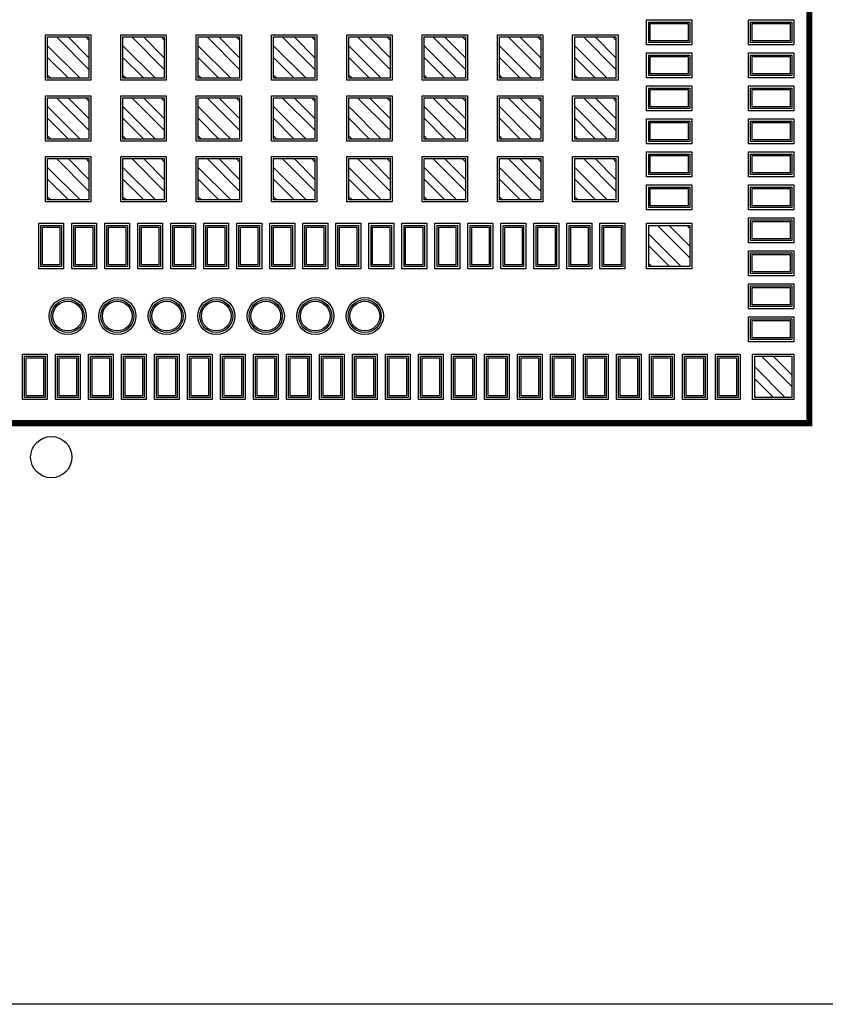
# Model space of a CAD drawing. Extents: x -26.5 to 23.5, y -25.1 to 24.9.
# Tile 2 of 3: x -7.6 to 11.9, y -25.1 to -1.3. Entities that reach past the tile are written whole.
import ezdxf

# ---------------------------------------------------------------- set-up
doc = ezdxf.new("R2010")
doc.units = 0
for name, color, linetype in [('BOARD_OUTLINE', 1, 'Continuous'), ('PASTE_MASK_1', 8, 'Continuous'), ('SIGNAL_1', 3, 'Continuous'), ('SILKSCREEN_1', 8, 'Continuous'), ('SOLDER_MASK_1', 8, 'Continuous')]:
    doc.layers.add(name, color=color, linetype=linetype)

# ---------------------------------------------------------------- blocks, each defined once
blk = doc.blocks.new('SMT_REC_0050x0100_PM_MOD')
at = {"layer": 'PASTE_MASK_1'}
blk.add_lwpolyline([(-0.21, -0.46), (-0.21, 0.46), (0.21, 0.46), (0.21, -0.46), (-0.21, -0.46)], dxfattribs=at)
at = {"layer": 'SOLDER_MASK_1'}
blk.add_lwpolyline([(-0.3, -0.55), (-0.3, 0.55), (0.3, 0.55), (0.3, -0.55), (-0.3, -0.55)], dxfattribs=at)
blk = doc.blocks.new('SMT_REC_0100x0100_PM_MOD')
at = {"layer": 'PASTE_MASK_1'}
for points in [[(0.2875, -0.5), (-0.5, 0.2875), (-0.5, 0.5), (-0.2875, 0.5), (0.5, -0.2875), (0.5, -0.5), (0.2875, -0.5)], [(0.5, -0.0025), (-0.0025, 0.5), (0.4225, 0.5), (0.5, 0.4225), (0.5, -0.0025)], [(-0.5, 0.0025), (0.0025, -0.5), (-0.4225, -0.5), (-0.5, -0.4225), (-0.5, 0.0025)]]:
    blk.add_lwpolyline(points, dxfattribs=at)
at = {"layer": 'SOLDER_MASK_1'}
blk.add_lwpolyline([(-0.55, -0.55), (-0.55, 0.55), (0.55, 0.55), (0.55, -0.55), (-0.55, -0.55)], dxfattribs=at)
blk = doc.blocks.new('SMT_REC_0090x0100_PM_MOD')
at = {"layer": 'PASTE_MASK_1'}
for points in [[(0.2875, -0.5), (-0.45, 0.2375), (-0.45, 0.5), (-0.2875, 0.5), (0.45, -0.2375), (0.45, -0.5), (0.2875, -0.5)], [(0.45, 0.0475), (-0.0025, 0.5), (0.425, 0.5), (0.45, 0.475), (0.45, 0.0475)], [(-0.45, -0.0475), (0.0025, -0.5), (-0.4225, -0.5), (-0.45, -0.4725), (-0.45, -0.0475)]]:
    blk.add_lwpolyline(points, dxfattribs=at)
at = {"layer": 'SOLDER_MASK_1'}
blk.add_lwpolyline([(-0.5, -0.55), (-0.5, 0.55), (0.5, 0.55), (0.5, -0.55), (-0.5, -0.55)], dxfattribs=at)
blk = doc.blocks.new('SMT_RND_0080_PM_MOD')
at = {"layer": 'PASTE_MASK_1'}
blk.add_circle((0, 0), 0.36, dxfattribs=at)
at = {"layer": 'SOLDER_MASK_1'}
blk.add_circle((0, 0), 0.45, dxfattribs=at)
blk = doc.blocks.new('LGA_242P_CF3_2300x2200_HOST')
at = {"layer": 'SILKSCREEN_1', "const_width": 0.15}
blk.add_lwpolyline([(-11.575, 11.075), (11.575, 11.075), (11.575, -11.075), (-11.575, -11.075), (-11.575, 11.075)], dxfattribs=at)
at = {"layer": 'SILKSCREEN_1'}
blk.add_circle((-6.8, -11.9), 0.5, dxfattribs=at)
at = {"layer": 'PLACE_1'}
for name, p, rotation in [('SMT_REC_0050x0100_PM_MOD', (8.18, -1.6), 270), ('SMT_REC_0050x0100_PM_MOD', (10.65, -1.6), 90), ('SMT_REC_0100x0100_PM_MOD', (-6.3875, -2.2125), 180), ('SMT_REC_0100x0100_PM_MOD', (-4.5625, -2.2125), 180), ('SMT_REC_0100x0100_PM_MOD', (-2.7375, -2.2125), 180), ('SMT_REC_0100x0100_PM_MOD', (-0.9125, -2.2125), 180), ('SMT_REC_0100x0100_PM_MOD', (0.9125, -2.2125), 180), ('SMT_REC_0100x0100_PM_MOD', (2.7375, -2.2125), 180), ('SMT_REC_0100x0100_PM_MOD', (4.5625, -2.2125), 180), ('SMT_REC_0100x0100_PM_MOD', (6.3875, -2.2125), 180), ('SMT_REC_0050x0100_PM_MOD', (8.18, -2.4), 270), ('SMT_REC_0050x0100_PM_MOD', (10.65, -2.4), 90), ('SMT_REC_0050x0100_PM_MOD', (8.18, -3.2), 270), ('SMT_REC_0050x0100_PM_MOD', (10.65, -3.2), 90), ('SMT_REC_0100x0100_PM_MOD', (-6.3875, -3.6875), 180), ('SMT_REC_0100x0100_PM_MOD', (-4.5625, -3.6875), 180), ('SMT_REC_0100x0100_PM_MOD', (-2.7375, -3.6875), 180), ('SMT_REC_0100x0100_PM_MOD', (-0.9125, -3.6875), 180), ('SMT_REC_0100x0100_PM_MOD', (0.9125, -3.6875), 180), ('SMT_REC_0100x0100_PM_MOD', (2.7375, -3.6875), 180), ('SMT_REC_0100x0100_PM_MOD', (4.5625, -3.6875), 180), ('SMT_REC_0100x0100_PM_MOD', (6.3875, -3.6875), 180), ('SMT_REC_0050x0100_PM_MOD', (8.18, -4), 270), ('SMT_REC_0050x0100_PM_MOD', (10.65, -4), 90), ('SMT_REC_0050x0100_PM_MOD', (8.18, -4.8), 270), ('SMT_REC_0050x0100_PM_MOD', (10.65, -4.8), 90), ('SMT_REC_0100x0100_PM_MOD', (-6.3875, -5.1625), 180), ('SMT_REC_0100x0100_PM_MOD', (-4.5625, -5.1625), 180), ('SMT_REC_0100x0100_PM_MOD', (-2.7375, -5.1625), 180), ('SMT_REC_0100x0100_PM_MOD', (-0.9125, -5.1625), 180), ('SMT_REC_0100x0100_PM_MOD', (0.9125, -5.1625), 180), ('SMT_REC_0100x0100_PM_MOD', (2.7375, -5.1625), 180), ('SMT_REC_0100x0100_PM_MOD', (4.5625, -5.1625), 180), ('SMT_REC_0100x0100_PM_MOD', (6.3875, -5.1625), 180), ('SMT_REC_0050x0100_PM_MOD', (8.18, -5.6), 270), ('SMT_REC_0050x0100_PM_MOD', (10.65, -5.6), 90), ('SMT_REC_0050x0100_PM_MOD', (10.65, -6.4), 90), ('SMT_REC_0050x0100_PM_MOD', (-6.8, -6.78), 180), ('SMT_REC_0050x0100_PM_MOD', (-6, -6.78), 180), ('SMT_REC_0050x0100_PM_MOD', (-5.2, -6.78), 180), ('SMT_REC_0050x0100_PM_MOD', (-4.4, -6.78), 180), ('SMT_REC_0050x0100_PM_MOD', (-3.6, -6.78), 180), ('SMT_REC_0050x0100_PM_MOD', (-2.8, -6.78), 180), ('SMT_REC_0050x0100_PM_MOD', (-2, -6.78), 180), ('SMT_REC_0050x0100_PM_MOD', (-1.2, -6.78), 180), ('SMT_REC_0050x0100_PM_MOD', (-0.4, -6.78), 180), ('SMT_REC_0050x0100_PM_MOD', (0.4, -6.78), 180), ('SMT_REC_0050x0100_PM_MOD', (1.2, -6.78), 180), ('SMT_REC_0050x0100_PM_MOD', (2, -6.78), 180), ('SMT_REC_0050x0100_PM_MOD', (2.8, -6.78), 180), ('SMT_REC_0050x0100_PM_MOD', (3.6, -6.78), 180), ('SMT_REC_0050x0100_PM_MOD', (4.4, -6.78), 180), ('SMT_REC_0050x0100_PM_MOD', (5.2, -6.78), 180), ('SMT_REC_0050x0100_PM_MOD', (6, -6.78), 180), ('SMT_REC_0050x0100_PM_MOD', (6.8, -6.78), 180), ('SMT_REC_0100x0100_PM_MOD', (8.18, -6.78), 180), ('SMT_REC_0050x0100_PM_MOD', (10.65, -7.2), 90), ('SMT_REC_0050x0100_PM_MOD', (10.65, -8), 90), ('SMT_RND_0080_PM_MOD', (-6.4, -8.48), 270), ('SMT_RND_0080_PM_MOD', (-5.2, -8.48), 270), ('SMT_RND_0080_PM_MOD', (-4, -8.48), 270), ('SMT_RND_0080_PM_MOD', (-2.8, -8.48), 270), ('SMT_RND_0080_PM_MOD', (-1.6, -8.48), 270), ('SMT_RND_0080_PM_MOD', (-0.4, -8.48), 270), ('SMT_RND_0080_PM_MOD', (0.8, -8.48), 270), ('SMT_REC_0050x0100_PM_MOD', (10.65, -8.8), 90), ('SMT_REC_0090x0100_PM_MOD', (10.7, -9.95), 180)]:
    blk.add_blockref(name, p, dxfattribs=dict(at, rotation=rotation))
for p in [(-7.2, -9.95), (-6.4, -9.95), (-5.6, -9.95), (-4.8, -9.95), (-4, -9.95), (-3.2, -9.95), (-2.4, -9.95), (-1.6, -9.95), (-0.8, -9.95), (0, -9.95), (0.8, -9.95), (1.6, -9.95), (2.4, -9.95), (3.2, -9.95), (4, -9.95), (4.8, -9.95), (5.6, -9.95), (6.4, -9.95), (7.2, -9.95), (8, -9.95), (8.8, -9.95), (9.6, -9.95)]:
    blk.add_blockref('SMT_REC_0050x0100_PM_MOD', p, dxfattribs=at)
blk = doc.blocks.new('BOARD')
at = {"layer": 'BOARD_OUTLINE'}
blk.add_lwpolyline([(-26.48, -25.125), (-26.48, 24.875), (23.52, 24.875), (23.52, -25.125), (-26.48, -25.125)], close=True, dxfattribs=at)
at = {"layer": 'PLACE_1'}
blk.add_blockref('LGA_242P_CF3_2300x2200_HOST', (-0.045, 0.04), dxfattribs=at)

msp = doc.modelspace()

# ---------------------------------------------------------------- linework, layer by layer
at = {"layer": 'PASTE_MASK_1'}
for points in [[(7.675, -1.35), (8.595, -1.35), (8.595, -1.77), (7.675, -1.77), (7.675, -1.35)], [(11.065, -1.77), (10.145, -1.77), (10.145, -1.35), (11.065, -1.35), (11.065, -1.77)], [(-6.72, -1.6725), (-5.9325, -2.46), (-5.9325, -2.6725), (-6.145, -2.6725), (-6.9325, -1.885), (-6.9325, -1.6725), (-6.72, -1.6725)], [(-5.9325, -2.175), (-6.435, -1.6725), (-6.01, -1.6725), (-5.9325, -1.75), (-5.9325, -2.175)], [(-4.895, -1.6725), (-4.1075, -2.46), (-4.1075, -2.6725), (-4.32, -2.6725), (-5.1075, -1.885), (-5.1075, -1.6725), (-4.895, -1.6725)], [(-4.1075, -2.175), (-4.61, -1.6725), (-4.185, -1.6725), (-4.1075, -1.75), (-4.1075, -2.175)], [(-3.07, -1.6725), (-2.2825, -2.46), (-2.2825, -2.6725), (-2.495, -2.6725), (-3.2825, -1.885), (-3.2825, -1.6725), (-3.07, -1.6725)], [(-2.2825, -2.175), (-2.785, -1.6725), (-2.36, -1.6725), (-2.2825, -1.75), (-2.2825, -2.175)], [(-1.245, -1.6725), (-0.4575, -2.46), (-0.4575, -2.6725), (-0.67, -2.6725), (-1.4575, -1.885), (-1.4575, -1.6725), (-1.245, -1.6725)], [(-0.4575, -2.175), (-0.96, -1.6725), (-0.535, -1.6725), (-0.4575, -1.75), (-0.4575, -2.175)], [(0.58, -1.6725), (1.3675, -2.46), (1.3675, -2.6725), (1.155, -2.6725), (0.3675, -1.885), (0.3675, -1.6725), (0.58, -1.6725)], [(1.3675, -2.175), (0.865, -1.6725), (1.29, -1.6725), (1.3675, -1.75), (1.3675, -2.175)], [(2.405, -1.6725), (3.1925, -2.46), (3.1925, -2.6725), (2.98, -2.6725), (2.1925, -1.885), (2.1925, -1.6725), (2.405, -1.6725)], [(3.1925, -2.175), (2.69, -1.6725), (3.115, -1.6725), (3.1925, -1.75), (3.1925, -2.175)], [(4.23, -1.6725), (5.0175, -2.46), (5.0175, -2.6725), (4.805, -2.6725), (4.0175, -1.885), (4.0175, -1.6725), (4.23, -1.6725)], [(5.0175, -2.175), (4.515, -1.6725), (4.94, -1.6725), (5.0175, -1.75), (5.0175, -2.175)], [(6.055, -1.6725), (6.8425, -2.46), (6.8425, -2.6725), (6.63, -2.6725), (5.8425, -1.885), (5.8425, -1.6725), (6.055, -1.6725)], [(6.8425, -2.175), (6.34, -1.6725), (6.765, -1.6725), (6.8425, -1.75), (6.8425, -2.175)], [(-6.9325, -2.17), (-6.43, -2.6725), (-6.855, -2.6725), (-6.9325, -2.595), (-6.9325, -2.17)], [(-5.1075, -2.17), (-4.605, -2.6725), (-5.03, -2.6725), (-5.1075, -2.595), (-5.1075, -2.17)], [(-3.2825, -2.17), (-2.78, -2.6725), (-3.205, -2.6725), (-3.2825, -2.595), (-3.2825, -2.17)], [(-1.4575, -2.17), (-0.955, -2.6725), (-1.38, -2.6725), (-1.4575, -2.595), (-1.4575, -2.17)], [(0.3675, -2.17), (0.87, -2.6725), (0.445, -2.6725), (0.3675, -2.595), (0.3675, -2.17)], [(2.1925, -2.17), (2.695, -2.6725), (2.27, -2.6725), (2.1925, -2.595), (2.1925, -2.17)], [(4.0175, -2.17), (4.52, -2.6725), (4.095, -2.6725), (4.0175, -2.595), (4.0175, -2.17)], [(5.8425, -2.17), (6.345, -2.6725), (5.92, -2.6725), (5.8425, -2.595), (5.8425, -2.17)], [(7.675, -2.15), (8.595, -2.15), (8.595, -2.57), (7.675, -2.57), (7.675, -2.15)], [(11.065, -2.57), (10.145, -2.57), (10.145, -2.15), (11.065, -2.15), (11.065, -2.57)], [(7.675, -2.95), (8.595, -2.95), (8.595, -3.37), (7.675, -3.37), (7.675, -2.95)], [(11.065, -3.37), (10.145, -3.37), (10.145, -2.95), (11.065, -2.95), (11.065, -3.37)], [(-6.72, -3.1475), (-5.9325, -3.935), (-5.9325, -4.1475), (-6.145, -4.1475), (-6.9325, -3.36), (-6.9325, -3.1475), (-6.72, -3.1475)], [(-5.9325, -3.65), (-6.435, -3.1475), (-6.01, -3.1475), (-5.9325, -3.225), (-5.9325, -3.65)], [(-4.895, -3.1475), (-4.1075, -3.935), (-4.1075, -4.1475), (-4.32, -4.1475), (-5.1075, -3.36), (-5.1075, -3.1475), (-4.895, -3.1475)], [(-4.1075, -3.65), (-4.61, -3.1475), (-4.185, -3.1475), (-4.1075, -3.225), (-4.1075, -3.65)], [(-3.07, -3.1475), (-2.2825, -3.935), (-2.2825, -4.1475), (-2.495, -4.1475), (-3.2825, -3.36), (-3.2825, -3.1475), (-3.07, -3.1475)], [(-2.2825, -3.65), (-2.785, -3.1475), (-2.36, -3.1475), (-2.2825, -3.225), (-2.2825, -3.65)], [(-1.245, -3.1475), (-0.4575, -3.935), (-0.4575, -4.1475), (-0.67, -4.1475), (-1.4575, -3.36), (-1.4575, -3.1475), (-1.245, -3.1475)], [(-0.4575, -3.65), (-0.96, -3.1475), (-0.535, -3.1475), (-0.4575, -3.225), (-0.4575, -3.65)], [(0.58, -3.1475), (1.3675, -3.935), (1.3675, -4.1475), (1.155, -4.1475), (0.3675, -3.36), (0.3675, -3.1475), (0.58, -3.1475)], [(1.3675, -3.65), (0.865, -3.1475), (1.29, -3.1475), (1.3675, -3.225), (1.3675, -3.65)], [(2.405, -3.1475), (3.1925, -3.935), (3.1925, -4.1475), (2.98, -4.1475), (2.1925, -3.36), (2.1925, -3.1475), (2.405, -3.1475)], [(3.1925, -3.65), (2.69, -3.1475), (3.115, -3.1475), (3.1925, -3.225), (3.1925, -3.65)], [(4.23, -3.1475), (5.0175, -3.935), (5.0175, -4.1475), (4.805, -4.1475), (4.0175, -3.36), (4.0175, -3.1475), (4.23, -3.1475)], [(5.0175, -3.65), (4.515, -3.1475), (4.94, -3.1475), (5.0175, -3.225), (5.0175, -3.65)], [(6.055, -3.1475), (6.8425, -3.935), (6.8425, -4.1475), (6.63, -4.1475), (5.8425, -3.36), (5.8425, -3.1475), (6.055, -3.1475)], [(6.8425, -3.65), (6.34, -3.1475), (6.765, -3.1475), (6.8425, -3.225), (6.8425, -3.65)], [(-6.9325, -3.645), (-6.43, -4.1475), (-6.855, -4.1475), (-6.9325, -4.07), (-6.9325, -3.645)], [(-5.1075, -3.645), (-4.605, -4.1475), (-5.03, -4.1475), (-5.1075, -4.07), (-5.1075, -3.645)], [(-3.2825, -3.645), (-2.78, -4.1475), (-3.205, -4.1475), (-3.2825, -4.07), (-3.2825, -3.645)], [(-1.4575, -3.645), (-0.955, -4.1475), (-1.38, -4.1475), (-1.4575, -4.07), (-1.4575, -3.645)], [(0.3675, -3.645), (0.87, -4.1475), (0.445, -4.1475), (0.3675, -4.07), (0.3675, -3.645)], [(2.1925, -3.645), (2.695, -4.1475), (2.27, -4.1475), (2.1925, -4.07), (2.1925, -3.645)], [(4.0175, -3.645), (4.52, -4.1475), (4.095, -4.1475), (4.0175, -4.07), (4.0175, -3.645)], [(5.8425, -3.645), (6.345, -4.1475), (5.92, -4.1475), (5.8425, -4.07), (5.8425, -3.645)], [(7.675, -3.75), (8.595, -3.75), (8.595, -4.17), (7.675, -4.17), (7.675, -3.75)], [(11.065, -4.17), (10.145, -4.17), (10.145, -3.75), (11.065, -3.75), (11.065, -4.17)], [(-6.72, -4.6225), (-5.9325, -5.41), (-5.9325, -5.6225), (-6.145, -5.6225), (-6.9325, -4.835), (-6.9325, -4.6225), (-6.72, -4.6225)], [(-5.9325, -5.125), (-6.435, -4.6225), (-6.01, -4.6225), (-5.9325, -4.7), (-5.9325, -5.125)], [(-4.895, -4.6225), (-4.1075, -5.41), (-4.1075, -5.6225), (-4.32, -5.6225), (-5.1075, -4.835), (-5.1075, -4.6225), (-4.895, -4.6225)], [(-4.1075, -5.125), (-4.61, -4.6225), (-4.185, -4.6225), (-4.1075, -4.7), (-4.1075, -5.125)], [(-3.07, -4.6225), (-2.2825, -5.41), (-2.2825, -5.6225), (-2.495, -5.6225), (-3.2825, -4.835), (-3.2825, -4.6225), (-3.07, -4.6225)], [(-2.2825, -5.125), (-2.785, -4.6225), (-2.36, -4.6225), (-2.2825, -4.7), (-2.2825, -5.125)], [(-1.245, -4.6225), (-0.4575, -5.41), (-0.4575, -5.6225), (-0.67, -5.6225), (-1.4575, -4.835), (-1.4575, -4.6225), (-1.245, -4.6225)], [(-0.4575, -5.125), (-0.96, -4.6225), (-0.535, -4.6225), (-0.4575, -4.7), (-0.4575, -5.125)], [(0.58, -4.6225), (1.3675, -5.41), (1.3675, -5.6225), (1.155, -5.6225), (0.3675, -4.835), (0.3675, -4.6225), (0.58, -4.6225)], [(1.3675, -5.125), (0.865, -4.6225), (1.29, -4.6225), (1.3675, -4.7), (1.3675, -5.125)], [(2.405, -4.6225), (3.1925, -5.41), (3.1925, -5.6225), (2.98, -5.6225), (2.1925, -4.835), (2.1925, -4.6225), (2.405, -4.6225)], [(3.1925, -5.125), (2.69, -4.6225), (3.115, -4.6225), (3.1925, -4.7), (3.1925, -5.125)], [(4.23, -4.6225), (5.0175, -5.41), (5.0175, -5.6225), (4.805, -5.6225), (4.0175, -4.835), (4.0175, -4.6225), (4.23, -4.6225)], [(5.0175, -5.125), (4.515, -4.6225), (4.94, -4.6225), (5.0175, -4.7), (5.0175, -5.125)], [(6.055, -4.6225), (6.8425, -5.41), (6.8425, -5.6225), (6.63, -5.6225), (5.8425, -4.835), (5.8425, -4.6225), (6.055, -4.6225)], [(6.8425, -5.125), (6.34, -4.6225), (6.765, -4.6225), (6.8425, -4.7), (6.8425, -5.125)], [(7.675, -4.55), (8.595, -4.55), (8.595, -4.97), (7.675, -4.97), (7.675, -4.55)], [(11.065, -4.97), (10.145, -4.97), (10.145, -4.55), (11.065, -4.55), (11.065, -4.97)], [(-6.9325, -5.12), (-6.43, -5.6225), (-6.855, -5.6225), (-6.9325, -5.545), (-6.9325, -5.12)], [(-5.1075, -5.12), (-4.605, -5.6225), (-5.03, -5.6225), (-5.1075, -5.545), (-5.1075, -5.12)], [(-3.2825, -5.12), (-2.78, -5.6225), (-3.205, -5.6225), (-3.2825, -5.545), (-3.2825, -5.12)], [(-1.4575, -5.12), (-0.955, -5.6225), (-1.38, -5.6225), (-1.4575, -5.545), (-1.4575, -5.12)], [(0.3675, -5.12), (0.87, -5.6225), (0.445, -5.6225), (0.3675, -5.545), (0.3675, -5.12)], [(2.1925, -5.12), (2.695, -5.6225), (2.27, -5.6225), (2.1925, -5.545), (2.1925, -5.12)], [(4.0175, -5.12), (4.52, -5.6225), (4.095, -5.6225), (4.0175, -5.545), (4.0175, -5.12)], [(5.8425, -5.12), (6.345, -5.6225), (5.92, -5.6225), (5.8425, -5.545), (5.8425, -5.12)], [(7.675, -5.35), (8.595, -5.35), (8.595, -5.77), (7.675, -5.77), (7.675, -5.35)], [(11.065, -5.77), (10.145, -5.77), (10.145, -5.35), (11.065, -5.35), (11.065, -5.77)], [(11.065, -6.57), (10.145, -6.57), (10.145, -6.15), (11.065, -6.15), (11.065, -6.57)], [(-6.635, -6.28), (-6.635, -7.2), (-7.055, -7.2), (-7.055, -6.28), (-6.635, -6.28)], [(-5.835, -6.28), (-5.835, -7.2), (-6.255, -7.2), (-6.255, -6.28), (-5.835, -6.28)], [(-5.035, -6.28), (-5.035, -7.2), (-5.455, -7.2), (-5.455, -6.28), (-5.035, -6.28)], [(-4.235, -6.28), (-4.235, -7.2), (-4.655, -7.2), (-4.655, -6.28), (-4.235, -6.28)], [(-3.435, -6.28), (-3.435, -7.2), (-3.855, -7.2), (-3.855, -6.28), (-3.435, -6.28)], [(-2.635, -6.28), (-2.635, -7.2), (-3.055, -7.2), (-3.055, -6.28), (-2.635, -6.28)], [(-1.835, -6.28), (-1.835, -7.2), (-2.255, -7.2), (-2.255, -6.28), (-1.835, -6.28)], [(-1.035, -6.28), (-1.035, -7.2), (-1.455, -7.2), (-1.455, -6.28), (-1.035, -6.28)], [(-0.235, -6.28), (-0.235, -7.2), (-0.655, -7.2), (-0.655, -6.28), (-0.235, -6.28)], [(0.565, -6.28), (0.565, -7.2), (0.145, -7.2), (0.145, -6.28), (0.565, -6.28)], [(1.365, -6.28), (1.365, -7.2), (0.945, -7.2), (0.945, -6.28), (1.365, -6.28)], [(2.165, -6.28), (2.165, -7.2), (1.745, -7.2), (1.745, -6.28), (2.165, -6.28)], [(2.965, -6.28), (2.965, -7.2), (2.545, -7.2), (2.545, -6.28), (2.965, -6.28)], [(3.765, -6.28), (3.765, -7.2), (3.345, -7.2), (3.345, -6.28), (3.765, -6.28)], [(4.565, -6.28), (4.565, -7.2), (4.145, -7.2), (4.145, -6.28), (4.565, -6.28)], [(5.365, -6.28), (5.365, -7.2), (4.945, -7.2), (4.945, -6.28), (5.365, -6.28)], [(6.165, -6.28), (6.165, -7.2), (5.745, -7.2), (5.745, -6.28), (6.165, -6.28)], [(6.965, -6.28), (6.965, -7.2), (6.545, -7.2), (6.545, -6.28), (6.965, -6.28)], [(7.8475, -6.24), (8.635, -7.0275), (8.635, -7.24), (8.4225, -7.24), (7.635, -6.4525), (7.635, -6.24), (7.8475, -6.24)], [(8.635, -6.7425), (8.1325, -6.24), (8.5575, -6.24), (8.635, -6.3175), (8.635, -6.7425)], [(7.635, -6.7375), (8.1375, -7.24), (7.7125, -7.24), (7.635, -7.1625), (7.635, -6.7375)], [(11.065, -7.37), (10.145, -7.37), (10.145, -6.95), (11.065, -6.95), (11.065, -7.37)], [(11.065, -8.17), (10.145, -8.17), (10.145, -7.75), (11.065, -7.75), (11.065, -8.17)], [(11.065, -8.97), (10.145, -8.97), (10.145, -8.55), (11.065, -8.55), (11.065, -8.97)], [(-7.455, -10.37), (-7.455, -9.45), (-7.035, -9.45), (-7.035, -10.37), (-7.455, -10.37)], [(-6.655, -10.37), (-6.655, -9.45), (-6.235, -9.45), (-6.235, -10.37), (-6.655, -10.37)], [(-5.855, -10.37), (-5.855, -9.45), (-5.435, -9.45), (-5.435, -10.37), (-5.855, -10.37)], [(-5.055, -10.37), (-5.055, -9.45), (-4.635, -9.45), (-4.635, -10.37), (-5.055, -10.37)], [(-4.255, -10.37), (-4.255, -9.45), (-3.835, -9.45), (-3.835, -10.37), (-4.255, -10.37)], [(-3.455, -10.37), (-3.455, -9.45), (-3.035, -9.45), (-3.035, -10.37), (-3.455, -10.37)], [(-2.655, -10.37), (-2.655, -9.45), (-2.235, -9.45), (-2.235, -10.37), (-2.655, -10.37)], [(-1.855, -10.37), (-1.855, -9.45), (-1.435, -9.45), (-1.435, -10.37), (-1.855, -10.37)], [(-1.055, -10.37), (-1.055, -9.45), (-0.635, -9.45), (-0.635, -10.37), (-1.055, -10.37)], [(-0.255, -10.37), (-0.255, -9.45), (0.165, -9.45), (0.165, -10.37), (-0.255, -10.37)], [(0.545, -10.37), (0.545, -9.45), (0.965, -9.45), (0.965, -10.37), (0.545, -10.37)], [(1.345, -10.37), (1.345, -9.45), (1.765, -9.45), (1.765, -10.37), (1.345, -10.37)], [(2.145, -10.37), (2.145, -9.45), (2.565, -9.45), (2.565, -10.37), (2.145, -10.37)], [(2.945, -10.37), (2.945, -9.45), (3.365, -9.45), (3.365, -10.37), (2.945, -10.37)], [(3.745, -10.37), (3.745, -9.45), (4.165, -9.45), (4.165, -10.37), (3.745, -10.37)], [(4.545, -10.37), (4.545, -9.45), (4.965, -9.45), (4.965, -10.37), (4.545, -10.37)], [(5.345, -10.37), (5.345, -9.45), (5.765, -9.45), (5.765, -10.37), (5.345, -10.37)], [(6.145, -10.37), (6.145, -9.45), (6.565, -9.45), (6.565, -10.37), (6.145, -10.37)], [(6.945, -10.37), (6.945, -9.45), (7.365, -9.45), (7.365, -10.37), (6.945, -10.37)], [(7.745, -10.37), (7.745, -9.45), (8.165, -9.45), (8.165, -10.37), (7.745, -10.37)], [(8.545, -10.37), (8.545, -9.45), (8.965, -9.45), (8.965, -10.37), (8.545, -10.37)], [(9.345, -10.37), (9.345, -9.45), (9.765, -9.45), (9.765, -10.37), (9.345, -10.37)], [(10.3675, -9.41), (11.105, -10.1475), (11.105, -10.41), (10.9425, -10.41), (10.205, -9.6725), (10.205, -9.41), (10.3675, -9.41)], [(11.105, -9.8625), (10.6525, -9.41), (11.0775, -9.41), (11.105, -9.4375), (11.105, -9.8625)], [(10.205, -9.9575), (10.6575, -10.41), (10.23, -10.41), (10.205, -10.385), (10.205, -9.9575)]]:
    msp.add_lwpolyline(points, dxfattribs=at)
for centre in [(-6.445, -8.44), (-5.245, -8.44), (-4.045, -8.44), (-2.845, -8.44), (-1.645, -8.44), (-0.445, -8.44), (0.755, -8.44)]:
    msp.add_circle(centre, 0.36, dxfattribs=at)
at = {"layer": 'SIGNAL_1'}
for points in [[(7.635, -1.31), (8.635, -1.31), (8.635, -1.81), (7.635, -1.81), (7.635, -1.31)], [(11.105, -1.81), (10.105, -1.81), (10.105, -1.31), (11.105, -1.31), (11.105, -1.81)], [(-5.9325, -1.6725), (-5.9325, -2.6725), (-6.9325, -2.6725), (-6.9325, -1.6725), (-5.9325, -1.6725)], [(-4.1075, -1.6725), (-4.1075, -2.6725), (-5.1075, -2.6725), (-5.1075, -1.6725), (-4.1075, -1.6725)], [(-2.2825, -1.6725), (-2.2825, -2.6725), (-3.2825, -2.6725), (-3.2825, -1.6725), (-2.2825, -1.6725)], [(-0.4575, -1.6725), (-0.4575, -2.6725), (-1.4575, -2.6725), (-1.4575, -1.6725), (-0.4575, -1.6725)], [(1.3675, -1.6725), (1.3675, -2.6725), (0.3675, -2.6725), (0.3675, -1.6725), (1.3675, -1.6725)], [(3.1925, -1.6725), (3.1925, -2.6725), (2.1925, -2.6725), (2.1925, -1.6725), (3.1925, -1.6725)], [(5.0175, -1.6725), (5.0175, -2.6725), (4.0175, -2.6725), (4.0175, -1.6725), (5.0175, -1.6725)], [(6.8425, -1.6725), (6.8425, -2.6725), (5.8425, -2.6725), (5.8425, -1.6725), (6.8425, -1.6725)], [(7.635, -2.11), (8.635, -2.11), (8.635, -2.61), (7.635, -2.61), (7.635, -2.11)], [(11.105, -2.61), (10.105, -2.61), (10.105, -2.11), (11.105, -2.11), (11.105, -2.61)], [(7.635, -2.91), (8.635, -2.91), (8.635, -3.41), (7.635, -3.41), (7.635, -2.91)], [(11.105, -3.41), (10.105, -3.41), (10.105, -2.91), (11.105, -2.91), (11.105, -3.41)], [(-5.9325, -3.1475), (-5.9325, -4.1475), (-6.9325, -4.1475), (-6.9325, -3.1475), (-5.9325, -3.1475)], [(-4.1075, -3.1475), (-4.1075, -4.1475), (-5.1075, -4.1475), (-5.1075, -3.1475), (-4.1075, -3.1475)], [(-2.2825, -3.1475), (-2.2825, -4.1475), (-3.2825, -4.1475), (-3.2825, -3.1475), (-2.2825, -3.1475)], [(-0.4575, -3.1475), (-0.4575, -4.1475), (-1.4575, -4.1475), (-1.4575, -3.1475), (-0.4575, -3.1475)], [(1.3675, -3.1475), (1.3675, -4.1475), (0.3675, -4.1475), (0.3675, -3.1475), (1.3675, -3.1475)], [(3.1925, -3.1475), (3.1925, -4.1475), (2.1925, -4.1475), (2.1925, -3.1475), (3.1925, -3.1475)], [(5.0175, -3.1475), (5.0175, -4.1475), (4.0175, -4.1475), (4.0175, -3.1475), (5.0175, -3.1475)], [(6.8425, -3.1475), (6.8425, -4.1475), (5.8425, -4.1475), (5.8425, -3.1475), (6.8425, -3.1475)], [(7.635, -3.71), (8.635, -3.71), (8.635, -4.21), (7.635, -4.21), (7.635, -3.71)], [(11.105, -4.21), (10.105, -4.21), (10.105, -3.71), (11.105, -3.71), (11.105, -4.21)], [(7.635, -4.51), (8.635, -4.51), (8.635, -5.01), (7.635, -5.01), (7.635, -4.51)], [(11.105, -5.01), (10.105, -5.01), (10.105, -4.51), (11.105, -4.51), (11.105, -5.01)], [(-5.9325, -4.6225), (-5.9325, -5.6225), (-6.9325, -5.6225), (-6.9325, -4.6225), (-5.9325, -4.6225)], [(-4.1075, -4.6225), (-4.1075, -5.6225), (-5.1075, -5.6225), (-5.1075, -4.6225), (-4.1075, -4.6225)], [(-2.2825, -4.6225), (-2.2825, -5.6225), (-3.2825, -5.6225), (-3.2825, -4.6225), (-2.2825, -4.6225)], [(-0.4575, -4.6225), (-0.4575, -5.6225), (-1.4575, -5.6225), (-1.4575, -4.6225), (-0.4575, -4.6225)], [(1.3675, -4.6225), (1.3675, -5.6225), (0.3675, -5.6225), (0.3675, -4.6225), (1.3675, -4.6225)], [(3.1925, -4.6225), (3.1925, -5.6225), (2.1925, -5.6225), (2.1925, -4.6225), (3.1925, -4.6225)], [(5.0175, -4.6225), (5.0175, -5.6225), (4.0175, -5.6225), (4.0175, -4.6225), (5.0175, -4.6225)], [(6.8425, -4.6225), (6.8425, -5.6225), (5.8425, -5.6225), (5.8425, -4.6225), (6.8425, -4.6225)], [(7.635, -5.31), (8.635, -5.31), (8.635, -5.81), (7.635, -5.81), (7.635, -5.31)], [(11.105, -5.81), (10.105, -5.81), (10.105, -5.31), (11.105, -5.31), (11.105, -5.81)], [(11.105, -6.61), (10.105, -6.61), (10.105, -6.11), (11.105, -6.11), (11.105, -6.61)], [(-6.595, -6.24), (-6.595, -7.24), (-7.095, -7.24), (-7.095, -6.24), (-6.595, -6.24)], [(-5.795, -6.24), (-5.795, -7.24), (-6.295, -7.24), (-6.295, -6.24), (-5.795, -6.24)], [(-4.995, -6.24), (-4.995, -7.24), (-5.495, -7.24), (-5.495, -6.24), (-4.995, -6.24)], [(-4.195, -6.24), (-4.195, -7.24), (-4.695, -7.24), (-4.695, -6.24), (-4.195, -6.24)], [(-3.395, -6.24), (-3.395, -7.24), (-3.895, -7.24), (-3.895, -6.24), (-3.395, -6.24)], [(-2.595, -6.24), (-2.595, -7.24), (-3.095, -7.24), (-3.095, -6.24), (-2.595, -6.24)], [(-1.795, -6.24), (-1.795, -7.24), (-2.295, -7.24), (-2.295, -6.24), (-1.795, -6.24)], [(-0.995, -6.24), (-0.995, -7.24), (-1.495, -7.24), (-1.495, -6.24), (-0.995, -6.24)], [(-0.195, -6.24), (-0.195, -7.24), (-0.695, -7.24), (-0.695, -6.24), (-0.195, -6.24)], [(0.605, -6.24), (0.605, -7.24), (0.105, -7.24), (0.105, -6.24), (0.605, -6.24)], [(1.405, -6.24), (1.405, -7.24), (0.905, -7.24), (0.905, -6.24), (1.405, -6.24)], [(2.205, -6.24), (2.205, -7.24), (1.705, -7.24), (1.705, -6.24), (2.205, -6.24)], [(3.005, -6.24), (3.005, -7.24), (2.505, -7.24), (2.505, -6.24), (3.005, -6.24)], [(3.805, -6.24), (3.805, -7.24), (3.305, -7.24), (3.305, -6.24), (3.805, -6.24)], [(4.605, -6.24), (4.605, -7.24), (4.105, -7.24), (4.105, -6.24), (4.605, -6.24)], [(5.405, -6.24), (5.405, -7.24), (4.905, -7.24), (4.905, -6.24), (5.405, -6.24)], [(6.205, -6.24), (6.205, -7.24), (5.705, -7.24), (5.705, -6.24), (6.205, -6.24)], [(7.005, -6.24), (7.005, -7.24), (6.505, -7.24), (6.505, -6.24), (7.005, -6.24)], [(8.635, -6.24), (8.635, -7.24), (7.635, -7.24), (7.635, -6.24), (8.635, -6.24)], [(11.105, -7.41), (10.105, -7.41), (10.105, -6.91), (11.105, -6.91), (11.105, -7.41)], [(11.105, -8.21), (10.105, -8.21), (10.105, -7.71), (11.105, -7.71), (11.105, -8.21)], [(11.105, -9.01), (10.105, -9.01), (10.105, -8.51), (11.105, -8.51), (11.105, -9.01)], [(-7.495, -10.41), (-7.495, -9.41), (-6.995, -9.41), (-6.995, -10.41), (-7.495, -10.41)], [(-6.695, -10.41), (-6.695, -9.41), (-6.195, -9.41), (-6.195, -10.41), (-6.695, -10.41)], [(-5.895, -10.41), (-5.895, -9.41), (-5.395, -9.41), (-5.395, -10.41), (-5.895, -10.41)], [(-5.095, -10.41), (-5.095, -9.41), (-4.595, -9.41), (-4.595, -10.41), (-5.095, -10.41)], [(-4.295, -10.41), (-4.295, -9.41), (-3.795, -9.41), (-3.795, -10.41), (-4.295, -10.41)], [(-3.495, -10.41), (-3.495, -9.41), (-2.995, -9.41), (-2.995, -10.41), (-3.495, -10.41)], [(-2.695, -10.41), (-2.695, -9.41), (-2.195, -9.41), (-2.195, -10.41), (-2.695, -10.41)], [(-1.895, -10.41), (-1.895, -9.41), (-1.395, -9.41), (-1.395, -10.41), (-1.895, -10.41)], [(-1.095, -10.41), (-1.095, -9.41), (-0.595, -9.41), (-0.595, -10.41), (-1.095, -10.41)], [(-0.295, -10.41), (-0.295, -9.41), (0.205, -9.41), (0.205, -10.41), (-0.295, -10.41)], [(0.505, -10.41), (0.505, -9.41), (1.005, -9.41), (1.005, -10.41), (0.505, -10.41)], [(1.305, -10.41), (1.305, -9.41), (1.805, -9.41), (1.805, -10.41), (1.305, -10.41)], [(2.105, -10.41), (2.105, -9.41), (2.605, -9.41), (2.605, -10.41), (2.105, -10.41)], [(2.905, -10.41), (2.905, -9.41), (3.405, -9.41), (3.405, -10.41), (2.905, -10.41)], [(3.705, -10.41), (3.705, -9.41), (4.205, -9.41), (4.205, -10.41), (3.705, -10.41)], [(4.505, -10.41), (4.505, -9.41), (5.005, -9.41), (5.005, -10.41), (4.505, -10.41)], [(5.305, -10.41), (5.305, -9.41), (5.805, -9.41), (5.805, -10.41), (5.305, -10.41)], [(6.105, -10.41), (6.105, -9.41), (6.605, -9.41), (6.605, -10.41), (6.105, -10.41)], [(6.905, -10.41), (6.905, -9.41), (7.405, -9.41), (7.405, -10.41), (6.905, -10.41)], [(7.705, -10.41), (7.705, -9.41), (8.205, -9.41), (8.205, -10.41), (7.705, -10.41)], [(8.505, -10.41), (8.505, -9.41), (9.005, -9.41), (9.005, -10.41), (8.505, -10.41)], [(9.305, -10.41), (9.305, -9.41), (9.805, -9.41), (9.805, -10.41), (9.305, -10.41)], [(11.105, -9.41), (11.105, -10.41), (10.205, -10.41), (10.205, -9.41), (11.105, -9.41)]]:
    msp.add_lwpolyline(points, dxfattribs=at)
for centre in [(-6.445, -8.44), (-5.245, -8.44), (-4.045, -8.44), (-2.845, -8.44), (-1.645, -8.44), (-0.445, -8.44), (0.755, -8.44)]:
    msp.add_circle(centre, 0.4, dxfattribs=at)
at = {"layer": 'SOLDER_MASK_1'}
for points in [[(7.585, -1.26), (8.685, -1.26), (8.685, -1.86), (7.585, -1.86), (7.585, -1.26)], [(11.155, -1.86), (10.055, -1.86), (10.055, -1.26), (11.155, -1.26), (11.155, -1.86)], [(-5.8825, -1.6225), (-5.8825, -2.7225), (-6.9825, -2.7225), (-6.9825, -1.6225), (-5.8825, -1.6225)], [(-4.0575, -1.6225), (-4.0575, -2.7225), (-5.1575, -2.7225), (-5.1575, -1.6225), (-4.0575, -1.6225)], [(-2.2325, -1.6225), (-2.2325, -2.7225), (-3.3325, -2.7225), (-3.3325, -1.6225), (-2.2325, -1.6225)], [(-0.4075, -1.6225), (-0.4075, -2.7225), (-1.5075, -2.7225), (-1.5075, -1.6225), (-0.4075, -1.6225)], [(1.4175, -1.6225), (1.4175, -2.7225), (0.3175, -2.7225), (0.3175, -1.6225), (1.4175, -1.6225)], [(3.2425, -1.6225), (3.2425, -2.7225), (2.1425, -2.7225), (2.1425, -1.6225), (3.2425, -1.6225)], [(5.0675, -1.6225), (5.0675, -2.7225), (3.9675, -2.7225), (3.9675, -1.6225), (5.0675, -1.6225)], [(6.8925, -1.6225), (6.8925, -2.7225), (5.7925, -2.7225), (5.7925, -1.6225), (6.8925, -1.6225)], [(7.585, -2.06), (8.685, -2.06), (8.685, -2.66), (7.585, -2.66), (7.585, -2.06)], [(11.155, -2.66), (10.055, -2.66), (10.055, -2.06), (11.155, -2.06), (11.155, -2.66)], [(7.585, -2.86), (8.685, -2.86), (8.685, -3.46), (7.585, -3.46), (7.585, -2.86)], [(11.155, -3.46), (10.055, -3.46), (10.055, -2.86), (11.155, -2.86), (11.155, -3.46)], [(-5.8825, -3.0975), (-5.8825, -4.1975), (-6.9825, -4.1975), (-6.9825, -3.0975), (-5.8825, -3.0975)], [(-4.0575, -3.0975), (-4.0575, -4.1975), (-5.1575, -4.1975), (-5.1575, -3.0975), (-4.0575, -3.0975)], [(-2.2325, -3.0975), (-2.2325, -4.1975), (-3.3325, -4.1975), (-3.3325, -3.0975), (-2.2325, -3.0975)], [(-0.4075, -3.0975), (-0.4075, -4.1975), (-1.5075, -4.1975), (-1.5075, -3.0975), (-0.4075, -3.0975)], [(1.4175, -3.0975), (1.4175, -4.1975), (0.3175, -4.1975), (0.3175, -3.0975), (1.4175, -3.0975)], [(3.2425, -3.0975), (3.2425, -4.1975), (2.1425, -4.1975), (2.1425, -3.0975), (3.2425, -3.0975)], [(5.0675, -3.0975), (5.0675, -4.1975), (3.9675, -4.1975), (3.9675, -3.0975), (5.0675, -3.0975)], [(6.8925, -3.0975), (6.8925, -4.1975), (5.7925, -4.1975), (5.7925, -3.0975), (6.8925, -3.0975)], [(7.585, -3.66), (8.685, -3.66), (8.685, -4.26), (7.585, -4.26), (7.585, -3.66)], [(11.155, -4.26), (10.055, -4.26), (10.055, -3.66), (11.155, -3.66), (11.155, -4.26)], [(7.585, -4.46), (8.685, -4.46), (8.685, -5.06), (7.585, -5.06), (7.585, -4.46)], [(11.155, -5.06), (10.055, -5.06), (10.055, -4.46), (11.155, -4.46), (11.155, -5.06)], [(-5.8825, -4.5725), (-5.8825, -5.6725), (-6.9825, -5.6725), (-6.9825, -4.5725), (-5.8825, -4.5725)], [(-4.0575, -4.5725), (-4.0575, -5.6725), (-5.1575, -5.6725), (-5.1575, -4.5725), (-4.0575, -4.5725)], [(-2.2325, -4.5725), (-2.2325, -5.6725), (-3.3325, -5.6725), (-3.3325, -4.5725), (-2.2325, -4.5725)], [(-0.4075, -4.5725), (-0.4075, -5.6725), (-1.5075, -5.6725), (-1.5075, -4.5725), (-0.4075, -4.5725)], [(1.4175, -4.5725), (1.4175, -5.6725), (0.3175, -5.6725), (0.3175, -4.5725), (1.4175, -4.5725)], [(3.2425, -4.5725), (3.2425, -5.6725), (2.1425, -5.6725), (2.1425, -4.5725), (3.2425, -4.5725)], [(5.0675, -4.5725), (5.0675, -5.6725), (3.9675, -5.6725), (3.9675, -4.5725), (5.0675, -4.5725)], [(6.8925, -4.5725), (6.8925, -5.6725), (5.7925, -5.6725), (5.7925, -4.5725), (6.8925, -4.5725)], [(7.585, -5.26), (8.685, -5.26), (8.685, -5.86), (7.585, -5.86), (7.585, -5.26)], [(11.155, -5.86), (10.055, -5.86), (10.055, -5.26), (11.155, -5.26), (11.155, -5.86)], [(-6.545, -6.19), (-6.545, -7.29), (-7.145, -7.29), (-7.145, -6.19), (-6.545, -6.19)], [(-5.745, -6.19), (-5.745, -7.29), (-6.345, -7.29), (-6.345, -6.19), (-5.745, -6.19)], [(-4.945, -6.19), (-4.945, -7.29), (-5.545, -7.29), (-5.545, -6.19), (-4.945, -6.19)], [(-4.145, -6.19), (-4.145, -7.29), (-4.745, -7.29), (-4.745, -6.19), (-4.145, -6.19)], [(-3.345, -6.19), (-3.345, -7.29), (-3.945, -7.29), (-3.945, -6.19), (-3.345, -6.19)], [(-2.545, -6.19), (-2.545, -7.29), (-3.145, -7.29), (-3.145, -6.19), (-2.545, -6.19)], [(-1.745, -6.19), (-1.745, -7.29), (-2.345, -7.29), (-2.345, -6.19), (-1.745, -6.19)], [(-0.945, -6.19), (-0.945, -7.29), (-1.545, -7.29), (-1.545, -6.19), (-0.945, -6.19)], [(-0.145, -6.19), (-0.145, -7.29), (-0.745, -7.29), (-0.745, -6.19), (-0.145, -6.19)], [(0.655, -6.19), (0.655, -7.29), (0.055, -7.29), (0.055, -6.19), (0.655, -6.19)], [(1.455, -6.19), (1.455, -7.29), (0.855, -7.29), (0.855, -6.19), (1.455, -6.19)], [(2.255, -6.19), (2.255, -7.29), (1.655, -7.29), (1.655, -6.19), (2.255, -6.19)], [(3.055, -6.19), (3.055, -7.29), (2.455, -7.29), (2.455, -6.19), (3.055, -6.19)], [(3.855, -6.19), (3.855, -7.29), (3.255, -7.29), (3.255, -6.19), (3.855, -6.19)], [(4.655, -6.19), (4.655, -7.29), (4.055, -7.29), (4.055, -6.19), (4.655, -6.19)], [(5.455, -6.19), (5.455, -7.29), (4.855, -7.29), (4.855, -6.19), (5.455, -6.19)], [(6.255, -6.19), (6.255, -7.29), (5.655, -7.29), (5.655, -6.19), (6.255, -6.19)], [(7.055, -6.19), (7.055, -7.29), (6.455, -7.29), (6.455, -6.19), (7.055, -6.19)], [(8.685, -6.19), (8.685, -7.29), (7.585, -7.29), (7.585, -6.19), (8.685, -6.19)], [(11.155, -6.66), (10.055, -6.66), (10.055, -6.06), (11.155, -6.06), (11.155, -6.66)], [(11.155, -7.46), (10.055, -7.46), (10.055, -6.86), (11.155, -6.86), (11.155, -7.46)], [(11.155, -8.26), (10.055, -8.26), (10.055, -7.66), (11.155, -7.66), (11.155, -8.26)], [(11.155, -9.06), (10.055, -9.06), (10.055, -8.46), (11.155, -8.46), (11.155, -9.06)], [(-7.545, -10.46), (-7.545, -9.36), (-6.945, -9.36), (-6.945, -10.46), (-7.545, -10.46)], [(-6.745, -10.46), (-6.745, -9.36), (-6.145, -9.36), (-6.145, -10.46), (-6.745, -10.46)], [(-5.945, -10.46), (-5.945, -9.36), (-5.345, -9.36), (-5.345, -10.46), (-5.945, -10.46)], [(-5.145, -10.46), (-5.145, -9.36), (-4.545, -9.36), (-4.545, -10.46), (-5.145, -10.46)], [(-4.345, -10.46), (-4.345, -9.36), (-3.745, -9.36), (-3.745, -10.46), (-4.345, -10.46)], [(-3.545, -10.46), (-3.545, -9.36), (-2.945, -9.36), (-2.945, -10.46), (-3.545, -10.46)], [(-2.745, -10.46), (-2.745, -9.36), (-2.145, -9.36), (-2.145, -10.46), (-2.745, -10.46)], [(-1.945, -10.46), (-1.945, -9.36), (-1.345, -9.36), (-1.345, -10.46), (-1.945, -10.46)], [(-1.145, -10.46), (-1.145, -9.36), (-0.545, -9.36), (-0.545, -10.46), (-1.145, -10.46)], [(-0.345, -10.46), (-0.345, -9.36), (0.255, -9.36), (0.255, -10.46), (-0.345, -10.46)], [(0.455, -10.46), (0.455, -9.36), (1.055, -9.36), (1.055, -10.46), (0.455, -10.46)], [(1.255, -10.46), (1.255, -9.36), (1.855, -9.36), (1.855, -10.46), (1.255, -10.46)], [(2.055, -10.46), (2.055, -9.36), (2.655, -9.36), (2.655, -10.46), (2.055, -10.46)], [(2.855, -10.46), (2.855, -9.36), (3.455, -9.36), (3.455, -10.46), (2.855, -10.46)], [(3.655, -10.46), (3.655, -9.36), (4.255, -9.36), (4.255, -10.46), (3.655, -10.46)], [(4.455, -10.46), (4.455, -9.36), (5.055, -9.36), (5.055, -10.46), (4.455, -10.46)], [(5.255, -10.46), (5.255, -9.36), (5.855, -9.36), (5.855, -10.46), (5.255, -10.46)], [(6.055, -10.46), (6.055, -9.36), (6.655, -9.36), (6.655, -10.46), (6.055, -10.46)], [(6.855, -10.46), (6.855, -9.36), (7.455, -9.36), (7.455, -10.46), (6.855, -10.46)], [(7.655, -10.46), (7.655, -9.36), (8.255, -9.36), (8.255, -10.46), (7.655, -10.46)], [(8.455, -10.46), (8.455, -9.36), (9.055, -9.36), (9.055, -10.46), (8.455, -10.46)], [(9.255, -10.46), (9.255, -9.36), (9.855, -9.36), (9.855, -10.46), (9.255, -10.46)], [(11.155, -9.36), (11.155, -10.46), (10.155, -10.46), (10.155, -9.36), (11.155, -9.36)]]:
    msp.add_lwpolyline(points, dxfattribs=at)
for centre in [(-6.445, -8.44), (-5.245, -8.44), (-4.045, -8.44), (-2.845, -8.44), (-1.645, -8.44), (-0.445, -8.44), (0.755, -8.44)]:
    msp.add_circle(centre, 0.45, dxfattribs=at)

# ---------------------------------------------------------------- block references
at = {"layer": 'BOARD_OUTLINE'}
msp.add_blockref('BOARD', (0, 0), dxfattribs=at)

doc.saveas('drawing.dxf')
